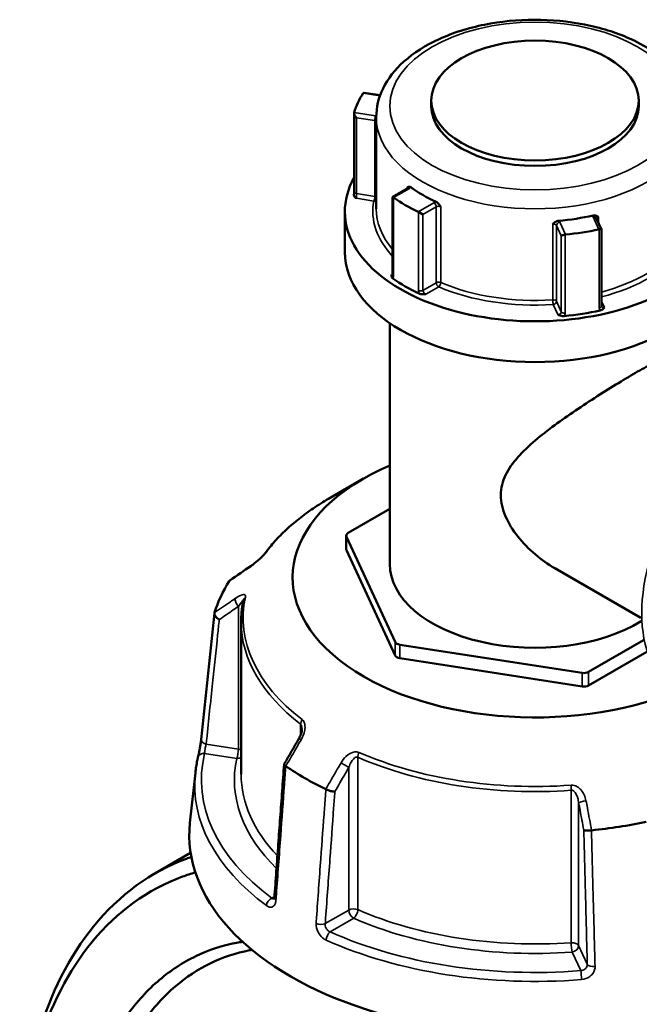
# Model space of a CAD drawing. Header units: millimetres. Extents: x 0 to 904, y 0 to 929.
# Tile 9 of 10: x 650 to 741, y 784 to 929. Entities that reach past the tile are written whole.
import ezdxf

# ---------------------------------------------------------------- set-up
doc = ezdxf.new("R2010")
doc.units = ezdxf.units.MM
doc.layers.add('Visible (ANSI)', color=7, linetype='Continuous', lineweight=50)
doc.layers.add('Visible Narrow (ANSI)', color=7, linetype='Continuous', lineweight=35)

msp = doc.modelspace()

# ---------------------------------------------------------------- linework, layer by layer
at = {"layer": 'Visible (ANSI)'}
for p, q in [((702.732, 917.835), (700.392, 918.197)), ((710.268, 917.043), (710.268, 916.226)), ((740.868, 917.043), (740.868, 916.226)), ((698.88, 903.601), (698.88, 915.182)), ((702.148, 914.593), (702.148, 901.08)), ((706.783, 904.088), (704.572, 902.811)), ((704.572, 902.811), (704.686, 902.746)), ((704.572, 902.811), (704.572, 891.337)), ((697.518, 900.672), (697.518, 894.671)), ((708.375, 900.616), (709.046, 900.228)), ((735.379, 898.026), (734.617, 899.668)), ((735.381, 886.725), (735.381, 898.017)), ((704.148, 884.214), (704.148, 848.698)), ((700.29, 861.292), (695.122, 858.308)), ((704.148, 856.814), (697.996, 853.262)), ((697.703, 850.853), (697.703, 852.854)), ((697.737, 852.704), (704.935, 837.194)), ((697.737, 850.704), (704.935, 835.193)), ((741.195, 840.729), (728.5, 848.059)), ((682.218, 840.153), (682.218, 817.671)), ((705.643, 836.785), (732.508, 832.629)), ((733.474, 832.779), (741.591, 837.465)), ((733.474, 830.778), (742.064, 835.737)), ((705.643, 834.785), (732.508, 830.629)), ((675.46, 817.902), (674.666, 810.511)), ((674.769, 806.082), (669.488, 803.033))]:
    msp.add_line(p, q, dxfattribs=at)
msp.add_ellipse((725.568, 917.043), major_axis=(-15.3, 0), ratio=0.5773503, dxfattribs=at)
for centre, major_axis, ratio, start_param, end_param in [((725.568, 912.674), (-27.05, 0), 0.5773503, 5.9266045, 6.1161673), ((700.705, 917.643), (-0.451, 0.526), 0.4107544, 5.8363285, 6.3716709), ((699.38, 914.787), (0.451, -0.526), 0.4107544, 3.423222, 4.8974464), ((725.568, 916.226), (15.3, 0), 0.5773503, 3.1415927, 6.2831853), ((725.568, 900.672), (28.05, 0), 0.5773503, 2.8287373, 6.5960407), ((725.568, 912.674), (-23.42, 0), 0.5773503, 0.6726053, 0.898191), ((725.568, 912.674), (-27.05, 0), 0.5773503, 0.6906168, 0.8801796), ((725.568, 912.674), (-23.42, 0), 0.5773503, 1.7198029, 1.9453886), ((725.568, 912.674), (-27.05, 0), 0.5773503, 1.7378143, 1.9273771), ((734.881, 897.911), (0.5, 0.11), 0.2019062, 6.2386453, 7.4510704), ((729.935, 897.146), (-0.5, -0.11), 0.2019062, 4.5026215, 5.9768459), ((725.568, 894.671), (28.05, 0), 0.5773503, 3.1415927, 6.2831853), ((725.568, 900.672), (-27.05, 0), 0.5773503, 0.6837553, 0.8870411), ((725.568, 900.672), (-27.05, 0), 0.5773503, 1.7309528, 1.9342386), ((725.568, 846.697), (-35.749, 0), 0.5773503, 5.3548596, 8.4802892), ((698.703, 852.854), (-1, 0), 0.5773503, 5.4977871, 6.5449847), ((698.703, 850.853), (-1, 0), 0.5773503, 0, 0.2617994), ((11630.258, -9777.37), (-14681.182, 6105.926), 0.7811665, 5.8147921, 5.8150737), ((725.568, 848.698), (-21.42, 0), 0.5773503, 0, 2.3900706), ((725.568, 836.695), (-47.999, 0), 0.5773503, 5.9345816, 6.1081903), ((705.901, 837.343), (-1, 0), 0.5773503, 0.2617994, 1.3089969), ((705.901, 835.343), (-1, 0), 0.5773503, 0.2617994, 1.3089969), ((732.767, 833.187), (-1, 0), 0.5773503, 1.3089969, 2.3561945), ((732.767, 831.186), (-1, 0), 0.5773503, 1.3089969, 2.3561945), ((8674.796, -3826.606), (-8000.893, -13857.955), 0.5773851, 4.7102263, 4.7104977), ((725.568, 836.695), (-47.999, 0), 0.5773503, 0.6985938, 0.8722025), ((725.568, 808.689), (51, 0), 0.5773503, 3.0796893, 6.3450887), ((725.568, 836.695), (-47.999, 0), 0.5773503, 1.7457914, 1.9194001)]:
    msp.add_ellipse(centre, major_axis=major_axis, ratio=ratio, start_param=start_param, end_param=end_param, dxfattribs=at)
for points, knots in [([(702.148, 914.593), (702.148, 916.046), (702.502, 917.493), (703.867, 920.282), (704.92, 921.609), (707.678, 924.08), (709.442, 925.194), (713.463, 927.033), (715.728, 927.749), (720.496, 928.709), (722.995, 928.955), (727.988, 928.964), (730.481, 928.729), (735.235, 927.795), (737.495, 927.096), (741.568, 925.27), (743.379, 924.141), (746.315, 921.531), (747.456, 920.05), (748.703, 917.204), (748.988, 915.9), (748.988, 914.593)], [2.3561945, 2.3561945, 2.3561945, 2.3561945, 2.6314992, 2.6314992, 2.9288085, 2.9288085, 3.256868, 3.256868, 3.5914272, 3.5914272, 3.9237743, 3.9237743, 4.2549685, 4.2549685, 4.5872665, 4.5872665, 4.9217958, 4.9217958, 5.2500488, 5.2500488, 5.4977871, 5.4977871, 5.4977871, 5.4977871]), ([(698.88, 903.601), (698.88, 903.574), (698.88, 903.546), (698.878, 903.487), (698.877, 903.456), (698.875, 903.392), (698.873, 903.359), (698.87, 903.292), (698.867, 903.258), (698.862, 903.189), (698.86, 903.154), (698.857, 903.118)], [0.631217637, 0.631217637, 0.631217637, 0.631217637, 0.642508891, 0.642508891, 0.653800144, 0.653800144, 0.665091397, 0.665091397, 0.676382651, 0.676382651, 0.687673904, 0.687673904, 0.687673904, 0.687673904]), ([(706.728, 904.234), (706.728, 904.235), (706.729, 904.235), (706.79, 904.272), (706.85, 904.308), (706.966, 904.339), (707.025, 904.344), (707.143, 904.314), (707.196, 904.289), (707.249, 904.25)], [-0.000316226, -0.000316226, -0.000316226, -0.000316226, 0, 0, 0.044019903, 0.044019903, 0.074982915, 0.074982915, 0.097602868, 0.097602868, 0.097602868, 0.097602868]), ([(706.783, 904.088), (706.8, 904.098), (706.814, 904.107), (706.833, 904.123), (706.839, 904.129), (706.843, 904.133), (706.843, 904.133), (706.843, 904.133)], [0, 0, 0, 0, 0.15707963, 0.15707963, 0.31415927, 0.31415927, 0.38048852, 0.38048852, 0.38048852, 0.38048852]), ([(699.233, 902.618), (699.232, 902.619), (699.231, 902.619), (699.151, 902.681), (699.071, 902.742), (698.951, 902.865), (698.898, 902.932), (698.858, 903.046), (698.854, 903.084), (698.857, 903.118)], [-0.000495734, -0.000495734, -0.000495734, -0.000495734, 0, 0, 0.039349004, 0.039349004, 0.072108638, 0.072108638, 0.089734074, 0.089734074, 0.089734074, 0.089734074]), ([(710.977, 902.098), (711.044, 902.067), (711.111, 902.023), (711.263, 901.898), (711.339, 901.814), (711.492, 901.628), (711.572, 901.512), (711.656, 901.39), (711.656, 901.389), (711.657, 901.388)], [0.232327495, 0.232327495, 0.232327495, 0.232327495, 0.253574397, 0.253574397, 0.282657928, 0.282657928, 0.324005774, 0.324005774, 0.324302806, 0.324302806, 0.324302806, 0.324302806]), ([(728.196, 898.83), (728.196, 898.83), (728.197, 898.831), (728.3, 898.924), (728.4, 899.013), (728.59, 899.145), (728.686, 899.202), (728.876, 899.274), (728.96, 899.295), (729.045, 899.303)], [-0.000316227, -0.000316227, -0.000316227, -0.000316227, 0, 0, 0.044019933, 0.044019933, 0.074982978, 0.074982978, 0.097602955, 0.097602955, 0.097602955, 0.097602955]), ([(734.138, 900.09), (734.218, 900.109), (734.296, 900.113), (734.475, 900.098), (734.564, 900.069), (734.74, 899.994), (734.833, 899.934), (734.928, 899.872), (734.929, 899.872), (734.929, 899.872)], [0.232327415, 0.232327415, 0.232327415, 0.232327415, 0.25357431, 0.25357431, 0.28265783, 0.28265783, 0.324005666, 0.324005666, 0.324302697, 0.324302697, 0.324302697, 0.324302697]), ([(704.599, 890.806), (704.548, 890.842), (704.503, 890.888), (704.428, 891.015), (704.416, 891.089), (704.415, 891.23), (704.43, 891.306), (704.447, 891.382), (704.447, 891.383), (704.447, 891.384)], [0, 0, 0, 0, 0.024182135, 0.024182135, 0.055384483, 0.055384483, 0.09286298, 0.09286298, 0.093335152, 0.093335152, 0.093335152, 0.093335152]), ([(704.562, 891.251), (704.562, 891.251), (704.562, 891.252), (704.564, 891.258), (704.567, 891.267), (704.571, 891.296), (704.572, 891.314), (704.572, 891.337)], [0.197077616, 0.197077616, 0.197077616, 0.197077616, 0.203556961, 0.203556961, 0.219279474, 0.219279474, 0.235001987, 0.235001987, 0.235001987, 0.235001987]), ([(709.482, 888.477), (709.48, 888.477), (709.478, 888.477), (709.346, 888.467), (709.214, 888.459), (708.97, 888.46), (708.843, 888.466), (708.622, 888.51), (708.543, 888.536), (708.481, 888.565)], [-0.000495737, -0.000495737, -0.000495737, -0.000495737, 0, 0, 0.039348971, 0.039348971, 0.072108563, 0.072108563, 0.097497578, 0.097497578, 0.097497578, 0.097497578]), ([(735.817, 886.531), (735.816, 886.53), (735.815, 886.529), (735.764, 886.459), (735.711, 886.388), (735.588, 886.267), (735.514, 886.206), (735.338, 886.117), (735.26, 886.091), (735.184, 886.075)], [-0.000495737, -0.000495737, -0.000495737, -0.000495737, 0, 0, 0.03934897, 0.03934897, 0.07210856, 0.07210856, 0.097497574, 0.097497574, 0.097497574, 0.097497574]), ([(735.381, 886.725), (735.381, 886.72), (735.381, 886.714), (735.382, 886.705), (735.382, 886.7), (735.384, 886.692), (735.385, 886.688), (735.386, 886.682), (735.387, 886.678), (735.389, 886.673), (735.39, 886.67), (735.392, 886.667)], [1.262435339, 1.262435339, 1.262435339, 1.262435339, 1.269453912, 1.269453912, 1.276472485, 1.276472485, 1.283491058, 1.283491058, 1.290509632, 1.290509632, 1.297528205, 1.297528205, 1.297528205, 1.297528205]), ([(729.882, 885.254), (729.803, 885.247), (729.712, 885.247), (729.483, 885.273), (729.367, 885.304), (729.155, 885.374), (729.048, 885.42), (728.942, 885.466), (728.941, 885.467), (728.939, 885.467)], [0, 0, 0, 0, 0.024182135, 0.024182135, 0.055384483, 0.055384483, 0.092862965, 0.092862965, 0.093335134, 0.093335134, 0.093335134, 0.093335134]), ([(728.5, 848.059), (727.505, 848.633), (726.517, 849.327), (724.663, 850.905), (723.796, 851.789), (722.299, 853.679), (721.669, 854.685), (720.78, 856.746), (720.524, 857.8), (720.524, 859.897), (720.78, 860.876), (721.669, 862.725), (722.299, 863.597), (723.796, 865.282), (724.663, 866.096), (726.517, 867.676), (727.505, 868.442), (729.447, 869.873), (730.469, 870.59), (732.579, 872.019), (733.666, 872.731), (735.815, 874.102), (736.879, 874.763), (738.896, 875.99), (739.85, 876.555), (741.579, 877.553), (742.382, 878.002), (743.801, 878.76), (744.416, 879.068), (745.434, 879.525), (745.838, 879.675), (746.449, 879.816), (746.656, 879.809), (746.787, 879.733)], [4.474068, 4.474068, 4.474068, 4.474068, 4.859256, 4.859256, 5.2444439, 5.2444439, 5.6296319, 5.6296319, 6.0148198, 6.0148198, 6.4000078, 6.4000078, 6.7851957, 6.7851957, 7.1703837, 7.1703837, 7.5555717, 7.5555717, 7.9222362, 7.9222362, 8.2889007, 8.2889007, 8.6555652, 8.6555652, 9.0222297, 9.0222297, 9.3888943, 9.3888943, 9.7555588, 9.7555588, 10.1222233, 10.1222233, 10.4888878, 10.4888878, 10.4888878, 10.4888878]), ([(695.122, 858.308), (694.333, 857.853), (693.573, 857.379), (692.117, 856.397), (691.42, 855.889), (690.094, 854.842), (689.465, 854.302), (688.277, 853.194), (687.719, 852.625), (686.678, 851.462), (686.195, 850.867), (685.751, 850.26)], [3.14159265, 3.14159265, 3.14159265, 3.14159265, 3.21871647, 3.21871647, 3.29584029, 3.29584029, 3.37296411, 3.37296411, 3.45008793, 3.45008793, 3.52721175, 3.52721175, 3.52721175, 3.52721175]), ([(685.751, 850.26), (685.733, 850.235), (685.708, 850.203), (685.639, 850.12), (685.593, 850.067), (685.473, 849.936), (685.396, 849.856), (685.207, 849.668), (685.091, 849.558), (684.815, 849.307), (684.652, 849.167), (684.331, 848.902), (684.172, 848.777), (683.885, 848.561), (683.755, 848.468), (683.632, 848.383)], [0, 0, 0, 0, 0.02448736, 0.02448736, 0.05566303, 0.05566303, 0.09536839, 0.09536839, 0.14762195, 0.14762195, 0.21670515, 0.21670515, 0.28578835, 0.28578835, 0.345416, 0.345416, 0.345416, 0.345416]), ([(682.565, 843.383), (682.519, 843.17), (682.477, 842.955), (682.404, 842.526), (682.371, 842.311), (682.316, 841.88), (682.293, 841.665), (682.255, 841.233), (682.242, 841.017), (682.223, 840.585), (682.218, 840.369), (682.218, 840.153)], [3.80317111, 3.80317111, 3.80317111, 3.80317111, 3.82793505, 3.82793505, 3.85269899, 3.85269899, 3.87746293, 3.87746293, 3.90222688, 3.90222688, 3.92699082, 3.92699082, 3.92699082, 3.92699082]), ([(676.316, 822.791), (676.447, 824.034), (676.578, 825.277), (676.84, 827.762), (676.972, 829.005), (677.234, 831.491), (677.365, 832.734), (677.628, 835.22), (677.759, 836.463), (678.021, 838.948), (678.153, 840.191), (678.284, 841.434)], [1.2046153, 1.2046153, 1.2046153, 1.2046153, 1.6705304, 1.6705304, 2.1364455, 2.1364455, 2.6023606, 2.6023606, 3.0682757, 3.0682757, 3.5341908, 3.5341908, 3.5341908, 3.5341908]), ([(678.989, 840.485), (678.988, 840.486), (678.987, 840.487), (678.871, 840.551), (678.763, 840.627), (678.573, 840.794), (678.491, 840.885), (678.364, 841.072), (678.32, 841.167), (678.276, 841.348), (678.276, 841.431), (678.298, 841.505)], [-0.15371258, -0.15371258, -0.15371258, -0.15371258, -0.15323742, -0.15323742, -0.11409173, -0.11409173, -0.07545617, -0.07545617, -0.03695795, -0.03695795, 0, 0, 0, 0]), ([(691.193, 824.365), (691.193, 824.292), (691.187, 824.208), (691.161, 824.03), (691.142, 823.935), (691.091, 823.741), (691.059, 823.642), (690.986, 823.443), (690.943, 823.343), (690.849, 823.144), (690.797, 823.046), (690.742, 822.949)], [0.13801183, 0.13801183, 0.13801183, 0.13801183, 0.17949263, 0.17949263, 0.22097343, 0.22097343, 0.26245423, 0.26245423, 0.30393503, 0.30393503, 0.34541583, 0.34541583, 0.34541583, 0.34541583]), ([(675.852, 820.166), (675.875, 820.263), (675.902, 820.384), (675.964, 820.671), (676, 820.841), (676.071, 821.205), (676.107, 821.399), (676.175, 821.787), (676.207, 821.982), (676.262, 822.349), (676.285, 822.523), (676.308, 822.717), (676.312, 822.755), (676.316, 822.791)], [0, 0, 0, 0, 0.05596137, 0.05596137, 0.11691794, 0.11691794, 0.17857848, 0.17857848, 0.2397459, 0.2397459, 0.2998994, 0.2998994, 0.31481354, 0.31481354, 0.31481354, 0.31481354]), ([(675.46, 817.902), (675.476, 818.054), (675.494, 818.205), (675.535, 818.508), (675.557, 818.659), (675.605, 818.961), (675.631, 819.112), (675.688, 819.414), (675.718, 819.564), (675.782, 819.865), (675.816, 820.016), (675.852, 820.166)], [2.418097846, 2.418097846, 2.418097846, 2.418097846, 2.433220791, 2.433220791, 2.448343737, 2.448343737, 2.463466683, 2.463466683, 2.478589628, 2.478589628, 2.493712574, 2.493712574, 2.493712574, 2.493712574]), ([(688.555, 819.156), (688.46, 817.843), (688.364, 816.531), (688.173, 813.906), (688.077, 812.594), (687.886, 809.969), (687.79, 808.656), (687.599, 806.032), (687.504, 804.719), (687.312, 802.094), (687.217, 800.782), (687.121, 799.469)], [0.5787429, 0.5787429, 0.5787429, 0.5787429, 1.0424553, 1.0424553, 1.5061677, 1.5061677, 1.96988, 1.96988, 2.4335924, 2.4335924, 2.8973048, 2.8973048, 2.8973048, 2.8973048]), ([(688.797, 818.883), (688.717, 818.934), (688.656, 818.983), (688.572, 819.077), (688.552, 819.12), (688.556, 819.169), (688.56, 819.181), (688.566, 819.192)], [-0.153594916, -0.153594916, -0.153594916, -0.153594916, -0.116550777, -0.116550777, -0.077962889, -0.077962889, -0.064730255, -0.064730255, -0.064730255, -0.064730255]), ([(696.043, 815.117), (696.042, 815.117), (696.041, 815.117), (695.955, 815.114), (695.856, 815.121), (695.636, 815.151), (695.518, 815.175), (695.274, 815.239), (695.151, 815.279), (694.919, 815.367), (694.812, 815.415), (694.718, 815.465)], [-0.15371258, -0.15371258, -0.15371258, -0.15371258, -0.15323729, -0.15323729, -0.11409168, -0.11409168, -0.07545593, -0.07545593, -0.03695789, -0.03695789, 0, 0, 0, 0]), ([(733.9, 809.403), (733.779, 809.387), (733.656, 809.374), (733.413, 809.36), (733.296, 809.357), (733.088, 809.363), (732.998, 809.371), (732.855, 809.397), (732.802, 809.414), (732.77, 809.435), (732.77, 809.435), (732.769, 809.436)], [-0.15359504, -0.15359504, -0.15359504, -0.15359504, -0.11655084, -0.11655084, -0.07796278, -0.07796278, -0.03923704, -0.03923704, 0, 0, 0.00047627, 0.00047627, 0.00047627, 0.00047627]), ([(674.874, 805.472), (674.629, 805.389), (674.386, 805.304), (668.9, 803.286), (664.235, 799.887), (656.858, 790.841), (654.059, 785.325), (650.577, 773.462), (649.681, 767.294), (649.559, 760.796), (649.55, 760.273), (649.545, 759.749), (649.545, 759.223)], [0.6546326, 0.6546326, 0.6546326, 0.6546326, 0.6713834, 0.6713834, 1.034028, 1.034028, 1.377619, 1.377619, 1.6804056, 1.6804056, 1.6804056, 1.704742, 1.704742, 1.704742, 1.704742]), ([(687.615, 681.148), (683.93, 683.698), (680.342, 686.762), (672.842, 694.489), (669.021, 699.352), (662.522, 709.532), (659.776, 714.777), (656.137, 723.429), (654.945, 726.703), (652.904, 733.314), (652.053, 736.652), (650.713, 743.316), (650.222, 746.641), (649.614, 753.203), (649.495, 756.44), (649.564, 759.596), (649.701, 765.907), (650.591, 771.89), (654.013, 783.383), (656.75, 788.717), (663.939, 797.451), (668.475, 800.724), (674.189, 802.801), (674.823, 803.007), (675.465, 803.192)], [-3.0557292, -3.0557292, -3.0557292, -3.0557292, -2.8238073, -2.8238073, -2.5433475, -2.5433475, -2.2859788, -2.2859788, -2.1345855, -2.1345855, -1.9831922, -1.9831922, -1.8317989, -1.8317989, -1.6804056, -1.6804056, -1.6804056, -1.377619, -1.377619, -1.034028, -1.034028, -0.6713834, -0.6713834, -0.6267685, -0.6267685, -0.6267685, -0.6267685]), ([(687.121, 799.469), (687.118, 799.422), (687.112, 799.38), (687.098, 799.314), (687.09, 799.289), (687.077, 799.256), (687.073, 799.249), (687.073, 799.249)], [0, 0, 0, 0, 0.031458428, 0.031458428, 0.062916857, 0.062916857, 0.093079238, 0.093079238, 0.093079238, 0.093079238]), ([(682.451, 792.964), (682.142, 792.917), (681.835, 792.865), (679.439, 792.409), (677.429, 791.75), (673.63, 789.929), (671.84, 788.766), (668.415, 785.87), (666.799, 784.103), (663.932, 780.087), (662.681, 777.839), (659.883, 771.295), (658.7, 766.634), (658.138, 761.614), (657.575, 756.594), (657.634, 751.217), (659.12, 739.14), (660.821, 732.394), (665.862, 719.25), (669.248, 712.874), (677.329, 701.425), (682.055, 696.399), (688.968, 691.044), (690.91, 689.734), (692.871, 688.602)], [-2.6004367, -2.6004367, -2.6004367, -2.6004367, -2.5757088, -2.5757088, -2.4062161, -2.4062161, -2.2367234, -2.2367234, -2.0551872, -2.0551872, -1.8736509, -1.8736509, -1.5707963, -1.5707963, -1.5707963, -1.2679417, -1.2679417, -0.9048692, -0.9048692, -0.5307408, -0.5307408, -0.1459544, -0.1459544, 0, 0, 0, 0]), ([(694.479, 691.148), (692.597, 692.235), (690.733, 693.491), (684.097, 698.625), (679.558, 703.442), (671.782, 714.423), (668.516, 720.543), (663.636, 733.181), (661.978, 739.678), (660.506, 751.328), (660.43, 756.524), (660.953, 761.382), (661.477, 766.24), (662.599, 770.759), (665.276, 777.113), (666.477, 779.299), (669.232, 783.206), (670.788, 784.928), (674.09, 787.752), (675.817, 788.888), (679.487, 790.671), (681.43, 791.318), (683.574, 791.734), (683.696, 791.757), (683.818, 791.779)], [0, 0, 0, 0, 0.1459544, 0.1459544, 0.5307408, 0.5307408, 0.9048692, 0.9048692, 1.2679417, 1.2679417, 1.5707963, 1.5707963, 1.5707963, 1.8736509, 1.8736509, 2.0551872, 2.0551872, 2.2367234, 2.2367234, 2.4062161, 2.4062161, 2.5757088, 2.5757088, 2.5858942, 2.5858942, 2.5858942, 2.5858942])]:
    msp.add_open_spline(points, degree=3, knots=knots, dxfattribs=at)
for points in [[(700.237, 918.15), (700.231, 918.143), (700.226, 918.134), (700.22, 918.126)], [(698.895, 915.271), (698.892, 915.261), (698.889, 915.252), (698.887, 915.241)], [(704.686, 902.746), (704.696, 902.74), (704.707, 902.733), (704.717, 902.726)], [(708.337, 900.636), (708.349, 900.63), (708.362, 900.623), (708.375, 900.616)], [(735.011, 898.039), (735.026, 898.043), (735.041, 898.045), (735.056, 898.047)], [(730.017, 897.268), (730.034, 897.271), (730.05, 897.273), (730.065, 897.274)], [(680.465, 846.175), (680.462, 846.17), (680.459, 846.166), (680.456, 846.161)], [(680.465, 846.175), (680.491, 846.215), (680.526, 846.249), (680.567, 846.277)], [(678.302, 841.52), (678.301, 841.515), (678.299, 841.51), (678.298, 841.505)], [(688.797, 818.883), (688.802, 818.88), (688.808, 818.876), (688.813, 818.872)], [(694.698, 815.475), (694.705, 815.471), (694.711, 815.468), (694.718, 815.465)], [(733.9, 809.403), (733.908, 809.404), (733.917, 809.405), (733.925, 809.406)]]:
    msp.add_open_spline(points, degree=3, dxfattribs=at)
at = {"layer": 'Visible Narrow (ANSI)'}
for p, q in [((700.22, 918.126), (702.699, 917.742)), ((702.058, 914.781), (698.895, 915.271)), ((699.251, 903.322), (699.251, 914.508)), ((699.251, 914.508), (701.929, 914.094)), ((701.929, 914.094), (701.929, 902.908)), ((701.929, 902.908), (699.251, 903.322)), ((704.717, 902.726), (707.033, 904.063)), ((706.728, 904.234), (706.728, 904.056)), ((699.233, 902.618), (701.799, 902.221)), ((704.686, 891.153), (704.686, 902.746)), ((710.653, 901.973), (708.337, 900.636)), ((708.375, 900.616), (708.375, 889.024)), ((709.046, 900.228), (711.007, 901.36)), ((711.007, 901.36), (711.007, 890.174)), ((711.657, 890.202), (711.657, 901.388)), ((709.046, 889.042), (709.046, 900.228)), ((730.065, 897.274), (729.218, 899.101)), ((734.163, 899.866), (735.011, 898.039)), ((734.929, 898.995), (734.929, 899.872)), ((728.196, 898.83), (728.196, 887.644)), ((728.735, 898.618), (729.452, 897.071)), ((728.735, 887.432), (728.735, 898.618)), ((735.056, 898.047), (735.056, 886.455)), ((729.452, 897.071), (729.452, 885.885)), ((730.017, 885.675), (730.017, 897.268)), ((704.572, 891.456), (704.447, 891.384)), ((711.007, 890.174), (709.046, 889.042)), ((709.482, 888.477), (711.36, 889.562)), ((729.452, 885.885), (728.735, 887.432)), ((735.817, 886.531), (735.381, 887.47)), ((728.252, 886.949), (728.939, 885.467)), ((697.737, 850.704), (697.737, 852.704)), ((681.817, 842.428), (681.817, 821.391)), ((704.935, 837.194), (704.935, 835.193)), ((705.643, 834.785), (705.643, 836.785)), ((732.508, 832.629), (732.508, 830.629)), ((733.474, 830.778), (733.474, 832.779)), ((690.991, 825.058), (690.991, 823.46)), ((681.817, 821.391), (677.051, 822.128)), ((676.824, 820.749), (681.558, 820.017)), ((699.423, 797.707), (699.423, 820.189)), ((698.112, 818.692), (698.112, 797.655)), ((730.922, 815.316), (730.922, 792.834)), ((732.012, 792.411), (732.012, 813.448)), ((687.134, 799.645), (686.728, 799.41)), ((698.112, 797.655), (694.624, 795.641)), ((695.354, 794.43), (698.82, 796.43)), ((731.046, 791.445), (732.314, 788.712)), ((733.289, 789.659), (732.012, 792.411))]:
    msp.add_line(p, q, dxfattribs=at)
msp.add_ellipse((725.568, 916.226), major_axis=(21.42, 0), ratio=0.5773503, dxfattribs=at)
for centre, major_axis, ratio, start_param, end_param in [((702.058, 914.373), (0.076, 0.494), 0.2113249, 0.6319143, 2.2027106), ((701.799, 913.815), (0.5, 0), 0.5773503, 0.7981423, 1.3089969), ((701.799, 914.223), (-1, 0), 0.5773503, 4.3541545, 4.4505896), ((725.568, 914.593), (-23.42, 0), 0.5773503, 0, 3.1415927), ((699.38, 903.601), (-0.5, 0), 0.5773503, 0, 1.3089969), ((706.325, 904.063), (0.5, 0), 0.5773503, 0.1679057, 0.6360137), ((707.033, 903.655), (-0.25, 0.433), 0.5773503, 5.4977871, 6.2831853), ((706.325, 904.471), (1, 0), 0.5773503, 5.4977871, 5.8902007), ((725.568, 900.672), (-23.92, 0), 0.5773503, 6.1707703, 6.7827815), ((701.799, 902.629), (-0.076, -0.494), 0.2113249, 0.6319143, 2.2027106), ((701.799, 902.629), (0.491, -0.096), 0.8113429, 4.869722, 5.648587), ((701.799, 902.629), (-0.5, 0), 0.5773503, 3.939735, 4.4505896), ((711.36, 901.564), (-1, 0), 0.5773503, 5.1053736, 5.4977871), ((710.653, 901.564), (-0.25, 0.433), 0.5773503, 3.9269908, 5.4977871), ((725.568, 901.08), (-23.42, 0), 0.5773503, 0, 0.458955), ((711.36, 901.156), (0.5, 0), 0.5773503, 0.9347826, 2.3561945), ((729.218, 898.692), (-0.454, -0.21), 0.7886751, 4.3615096, 5.9323059), ((728.252, 898.951), (1, 0), 0.5773503, 0.2617994, 0.6542129), ((735.129, 900.015), (-1, 0), 0.5773503, 6.1525712, 6.5449847), ((734.163, 899.457), (0.454, 0.21), 0.7886751, 0, 1.2199169), ((735.129, 899.607), (-0.5, 0), 0.5773503, 5.1235728, 6.1827791), ((728.252, 898.543), (0.5, 0), 0.5773503, 0.2617994, 1.6832113), ((725.568, 901.08), (-23.42, 0), 0.5773503, 2.0031126, 2.7304089), ((725.568, 900.672), (23.92, 0), 0.5773503, 5.1350813, 5.8720015), ((705.072, 891.337), (-0.5, 0), 0.5773503, 0, 0.6888263), ((711.36, 889.97), (-0.5, 0), 0.5773503, 4.0763752, 5.4977871), ((711.36, 889.97), (0.196, 0.46), 0.4849935, 3.862668, 5.4334643), ((725.568, 901.08), (-23.42, 0), 0.5773503, 0.9347826, 1.6832113), ((708.692, 889.246), (0.5, 0), 0.5773503, 4.0235627, 5.4977871), ((711.36, 889.97), (0.25, -0.433), 0.5773503, 3.9269908, 5.4977871), ((725.568, 900.672), (23.92, 0), 0.5773503, 4.0763752, 4.824804), ((728.252, 887.357), (0.5, 0), 0.5773503, 0.2617994, 1.6832113), ((728.252, 887.357), (0.033, -0.499), 0.0915932, 4.0939212, 5.6647176), ((728.252, 887.357), (0.454, 0.21), 0.7886751, 4.3615096, 5.9323059), ((729.935, 885.96), (-0.5, 0), 0.5773503, 0.2617994, 1.7360238), ((734.881, 886.725), (0.5, 0), 0.5773503, 5.0707603, 6.2831853), ((758.958, 851.59), (-12.468, -21.596), 0.5773503, 3.1415927, 6.2831853), ((725.568, 840.73), (43.057, 0), 0.5773503, 2.3561945, 2.7418136), ((686.558, 849.67), (-0.807, 0.591), 0.7521134, 6.0009627, 6.2831853), ((684.198, 847.559), (-0.566, 0.824), 0.557115, 0, 0.2527202), ((725.568, 840.73), (-43.057, 0), 0.5773503, 6.1593656, 6.9306038), ((683.543, 843.173), (-0.978, 0.211), 0.8102456, 5.6707033, 6.2831853), ((682.076, 842.986), (-0.566, 0.824), 0.557115, 0.3842372, 1.889275), ((725.568, 840.153), (-43.35, 0), 0.5773503, 0, 0.6474185), ((691.788, 825.406), (0.607, 0.795), 0.6512731, 1.6499882, 2.4353864), ((677.31, 822.686), (-0.994, 0.105), 0.5936203, 0, 1.3706163), ((691.607, 822.448), (-0.865, 0.501), 0.0017704, 5.3936283, 6.2831853), ((725.568, 816.854), (-49.209, 0), 0.5773503, 6.1456672, 6.9443022), ((676.824, 819.933), (-0.972, 0.233), 0.8087883, 4.9038811, 6.2831853), ((681.558, 820.833), (-0.153, -0.988), 0.2113249, 0.6319143, 2.2027106), ((681.558, 820.833), (-1, 0), 0.5773503, 3.990955, 4.4505896), ((700.026, 820.65), (-0.4, -0.916), 0.492453, 4.6522942, 5.4376924), ((725.568, 840.73), (-43.057, 0), 0.5773503, 0.9233778, 1.694616), ((725.568, 816.854), (-44.35, 0), 0.5773503, 6.1593656, 6.8190563), ((681.558, 820.833), (0.978, -0.211), 0.8102456, 4.8853051, 5.6135457), ((697.405, 819.101), (-0.865, 0.501), 0.0017704, 3.7570734, 5.2621112), ((725.568, 840.153), (43.35, 0), 0.5773503, 4.0649705, 4.8362087), ((725.568, 816.109), (-50.205, 0), 0.5773503, 6.221282, 6.9443022), ((725.568, 817.671), (-43.35, 0), 0.5773503, 0, 0.5021301), ((730.799, 815.889), (-0.072, 0.997), 0.1008402, 4.0932818, 4.8786799), ((732.978, 813.598), (-0.983, -0.186), 0.1515234, 4.562691, 6.0677288), ((686.728, 798.594), (0.596, 0.803), 0.6444664, 0.8557592, 2.339289), ((688.119, 799.397), (-0.997, 0.073), 0.524643, 0, 0.7421181), ((698.82, 797.247), (-1, 0), 0.5773503, 4.0649705, 5.4977871), ((698.82, 797.247), (0.5, -0.866), 0.5773503, 3.9269908, 5.4977871), ((698.82, 797.247), (0.4, 0.916), 0.492453, 3.866896, 5.4376924), ((725.568, 817.671), (-43.35, 0), 0.5773503, 0.9233778, 1.694616), ((725.568, 816.854), (44.35, 0), 0.5773503, 4.0649705, 4.8362087), ((693.917, 796.049), (0.997, -0.073), 0.524643, 4.0504992, 5.5379013), ((695.354, 793.613), (-0.41, -0.912), 0.5013279, 3.8721145, 5.3556444), ((725.568, 816.854), (-49.209, 0), 0.5773503, 0.9096795, 1.7083144), ((725.568, 816.109), (50.205, 0), 0.5773503, 4.0512721, 4.8499071), ((731.046, 792.261), (1, 0), 0.5773503, 0.2617994, 1.694616), ((731.046, 792.261), (0.072, -0.997), 0.1008402, 4.0932818, 5.6640781), ((731.046, 792.261), (0.907, 0.421), 0.7886751, 4.3615096, 5.9323059), ((732.314, 787.895), (-0.08, 0.997), 0.1119295, 4.1796972, 5.663227), ((734.255, 789.809), (-1, -0.026), 0.5061606, 0.2475523, 1.7349544)]:
    msp.add_ellipse(centre, major_axis=major_axis, ratio=ratio, start_param=start_param, end_param=end_param, dxfattribs=at)
for points, knots in [([(699.233, 902.618), (699.233, 902.632), (699.233, 902.648), (699.234, 902.726), (699.237, 902.804), (699.242, 902.953), (699.244, 903.022), (699.248, 903.14), (699.249, 903.191), (699.25, 903.268), (699.251, 903.296), (699.251, 903.322)], [-0.78884786, -0.78884786, -0.78884786, -0.78884786, -0.77437366, -0.77437366, -0.72195033, -0.72195033, -0.68162469, -0.68162469, -0.65060496, -0.65060496, -0.63121764, -0.63121764, -0.63121764, -0.63121764]), ([(704.571, 891.312), (704.548, 891.315), (704.524, 891.324), (704.482, 891.352), (704.464, 891.367), (704.447, 891.384)], [-0.126748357, -0.126748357, -0.126748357, -0.126748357, -0.097839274, -0.097839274, -0.077371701, -0.077371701, -0.077371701, -0.077371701]), ([(704.599, 890.806), (704.624, 890.843), (704.644, 890.887), (704.677, 891), (704.686, 891.073), (704.686, 891.153)], [0.182621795, 0.182621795, 0.182621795, 0.182621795, 0.205693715, 0.205693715, 0.235001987, 0.235001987, 0.235001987, 0.235001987]), ([(708.375, 889.024), (708.375, 888.971), (708.38, 888.916), (708.405, 888.769), (708.433, 888.675), (708.475, 888.577), (708.478, 888.571), (708.481, 888.565)], [0.631217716, 0.631217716, 0.631217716, 0.631217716, 0.650599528, 0.650599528, 0.681610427, 0.681610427, 0.683597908, 0.683597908, 0.683597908, 0.683597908]), ([(709.482, 888.477), (709.46, 888.484), (709.439, 888.493), (709.341, 888.539), (709.269, 888.594), (709.164, 888.71), (709.126, 888.766), (709.077, 888.87), (709.062, 888.916), (709.049, 888.989), (709.046, 889.016), (709.046, 889.042)], [-0.788848, -0.788848, -0.788848, -0.788848, -0.77433301, -0.77433301, -0.7219246, -0.7219246, -0.68161043, -0.68161043, -0.65059953, -0.65059953, -0.63121772, -0.63121772, -0.63121772, -0.63121772]), ([(729.452, 885.885), (729.452, 885.846), (729.445, 885.805), (729.408, 885.705), (729.367, 885.647), (729.24, 885.537), (729.145, 885.493), (729.009, 885.47), (728.974, 885.467), (728.939, 885.467)], [-0.31313757, -0.31313757, -0.31313757, -0.31313757, -0.2838293, -0.2838293, -0.23693606, -0.23693606, -0.17597486, -0.17597486, -0.15550734, -0.15550734, -0.15550734, -0.15550734]), ([(735.056, 886.455), (735.056, 886.402), (735.062, 886.351), (735.093, 886.223), (735.127, 886.15), (735.178, 886.083), (735.181, 886.079), (735.184, 886.075)], [1.262435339, 1.262435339, 1.262435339, 1.262435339, 1.281821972, 1.281821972, 1.312840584, 1.312840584, 1.314815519, 1.314815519, 1.314815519, 1.314815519]), ([(735.817, 886.531), (735.795, 886.524), (735.774, 886.518), (735.675, 886.499), (735.601, 886.504), (735.491, 886.549), (735.45, 886.58), (735.409, 886.634), (735.4, 886.65), (735.392, 886.667)], [-1.42006557, -1.42006557, -1.42006557, -1.42006557, -1.40558624, -1.40558624, -1.35316478, -1.35316478, -1.31284058, -1.31284058, -1.2975282, -1.2975282, -1.2975282, -1.2975282]), ([(729.882, 885.254), (729.921, 885.312), (729.952, 885.373), (730.003, 885.514), (730.017, 885.596), (730.017, 885.675)], [0.26075738, 0.26075738, 0.26075738, 0.26075738, 0.283829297, 0.283829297, 0.313137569, 0.313137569, 0.313137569, 0.313137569]), ([(683.535, 848.278), (683.75, 848.426), (683.976, 848.593), (684.398, 848.926), (684.592, 849.087), (684.914, 849.369), (685.043, 849.486), (685.302, 849.732), (685.433, 849.862), (685.639, 850.081), (685.72, 850.172), (685.833, 850.309), (685.872, 850.359), (685.906, 850.406)], [-0.345416, -0.345416, -0.345416, -0.345416, -0.25131567, -0.25131567, -0.17440412, -0.17440412, -0.12292214, -0.12292214, -0.06721438, -0.06721438, -0.02585168, -0.02585168, 0, 0, 0, 0]), ([(680.456, 846.161), (681.23, 846.694), (682.004, 847.226), (682.779, 847.758), (683.031, 847.932), (683.283, 848.105), (683.535, 848.278)], [-1.97914638, -1.97914638, -1.97914638, -1.97914638, -1.63999425, -1.63999425, -1.63999425, -1.52956, -1.52956, -1.52956, -1.52956]), ([(682.841, 843.801), (682.867, 843.922), (682.86, 844.017), (682.729, 844.247), (682.452, 844.204), (681.902, 843.965), (681.646, 843.816), (681.379, 843.632)], [-0.34541683, -0.34541683, -0.34541683, -0.34541683, -0.28278882, -0.28278882, -0.11734182, -0.11734182, 0, 0, 0, 0]), ([(681.379, 843.632), (681.127, 843.459), (680.875, 843.286), (680.623, 843.113), (679.849, 842.582), (679.076, 842.051), (678.302, 841.52)], [-2.74525, -2.74525, -2.74525, -2.74525, -2.63478434, -2.63478434, -2.63478434, -2.29566362, -2.29566362, -2.29566362, -2.29566362]), ([(678.989, 840.485), (679.68, 840.96), (680.37, 841.434), (681.061, 841.909), (681.313, 842.082), (681.565, 842.255), (681.817, 842.428)], [2.33212986, 2.33212986, 2.33212986, 2.33212986, 2.63478434, 2.63478434, 2.63478434, 2.74525, 2.74525, 2.74525, 2.74525]), ([(681.817, 842.428), (681.951, 842.633), (682.079, 842.82), (682.354, 843.193), (682.493, 843.354), (682.546, 843.339), (682.551, 843.335), (682.553, 843.329)], [0, 0, 0, 0, 0.11734182, 0.11734182, 0.28278882, 0.28278882, 0.30141453, 0.30141453, 0.30141453, 0.30141453]), ([(677.051, 822.128), (677.078, 822.385), (677.105, 822.642), (677.422, 825.64), (677.711, 828.381), (678.001, 831.123), (678.251, 833.488), (678.5, 835.854), (678.83, 838.974), (678.91, 839.73), (678.989, 840.485)], [1.2046153, 1.2046153, 1.2046153, 1.2046153, 1.3008619, 1.3008619, 2.3285299, 2.3285299, 2.3285299, 3.215225, 3.215225, 3.4984336, 3.4984336, 3.4984336, 3.4984336]), ([(690.991, 825.058), (691.017, 825.038), (691.04, 825.012), (691.095, 824.932), (691.122, 824.87), (691.17, 824.701), (691.186, 824.587), (691.192, 824.432), (691.193, 824.399), (691.193, 824.365)], [0, 0, 0, 0, 0.02585168, 0.02585168, 0.06721438, 0.06721438, 0.12305037, 0.12305037, 0.13801183, 0.13801183, 0.13801183, 0.13801183]), ([(691.063, 822.765), (691.221, 823.038), (691.353, 823.326), (691.533, 823.861), (691.592, 824.105), (691.641, 824.509), (691.647, 824.67), (691.624, 824.994), (691.592, 825.158), (691.493, 825.413), (691.438, 825.512), (691.325, 825.65), (691.277, 825.697), (691.224, 825.737)], [-0.34541583, -0.34541583, -0.34541583, -0.34541583, -0.25081718, -0.25081718, -0.17415567, -0.17415567, -0.12305037, -0.12305037, -0.06721438, -0.06721438, -0.02585168, -0.02585168, 0, 0, 0, 0]), ([(676.824, 820.749), (676.826, 820.808), (676.831, 820.88), (676.855, 821.088), (676.878, 821.239), (676.942, 821.6), (676.985, 821.813), (677.033, 822.042), (677.042, 822.086), (677.051, 822.128)], [0, 0, 0, 0, 0.06043739, 0.06043739, 0.15713721, 0.15713721, 0.28284699, 0.28284699, 0.31481354, 0.31481354, 0.31481354, 0.31481354]), ([(688.813, 818.872), (689.379, 819.851), (689.945, 820.83), (690.51, 821.809), (690.694, 822.128), (690.879, 822.446), (691.063, 822.765)], [-1.97914638, -1.97914638, -1.97914638, -1.97914638, -1.63999115, -1.63999115, -1.63999115, -1.52956, -1.52956, -1.52956, -1.52956]), ([(699.599, 820.902), (699.412, 820.983), (699.201, 821.01), (698.508, 820.936), (698.046, 820.648), (697.39, 820.017), (697.15, 819.702), (696.954, 819.364)], [-0.34541645, -0.34541645, -0.34541645, -0.34541645, -0.27620858, -0.27620858, -0.11734182, -0.11734182, 0, 0, 0, 0]), ([(696.954, 819.364), (696.769, 819.045), (696.585, 818.727), (696.4, 818.409), (695.832, 817.431), (695.265, 816.453), (694.698, 815.475)], [-0.97913562, -0.97913562, -0.97913562, -0.97913562, -0.86870447, -0.86870447, -0.86870447, -0.52954924, -0.52954924, -0.52954924, -0.52954924]), ([(698.112, 818.692), (698.21, 818.974), (698.33, 819.244), (698.656, 819.806), (698.885, 820.084), (699.227, 820.225), (699.331, 820.23), (699.423, 820.189)], [0, 0, 0, 0, 0.11734182, 0.11734182, 0.27620858, 0.27620858, 0.34541645, 0.34541645, 0.34541645, 0.34541645]), ([(687.358, 799.097), (687.377, 799.369), (687.397, 799.642), (687.629, 802.823), (687.84, 805.732), (688.052, 808.64), (688.234, 811.15), (688.417, 813.66), (688.665, 817.074), (688.731, 817.979), (688.797, 818.883)], [-2.8973048, -2.8973048, -2.8973048, -2.8973048, -2.8010583, -2.8010583, -1.7733903, -1.7733903, -1.7733903, -0.8866951, -0.8866951, -0.5671389, -0.5671389, -0.5671389, -0.5671389]), ([(696.043, 815.117), (696.548, 815.99), (697.054, 816.864), (697.559, 817.737), (697.744, 818.055), (697.928, 818.374), (698.112, 818.692)], [0.56601548, 0.56601548, 0.56601548, 0.56601548, 0.86870447, 0.86870447, 0.86870447, 0.97913562, 0.97913562, 0.97913562, 0.97913562]), ([(694.718, 815.465), (694.652, 814.56), (694.586, 813.656), (694.337, 810.242), (694.153, 807.733), (693.97, 805.223), (693.758, 802.315), (693.546, 799.407), (693.314, 796.226), (693.294, 795.953), (693.274, 795.681)], [-3.5347812, -3.5347812, -3.5347812, -3.5347812, -3.215225, -3.215225, -2.3285299, -2.3285299, -2.3285299, -1.3008619, -1.3008619, -1.2046153, -1.2046153, -1.2046153, -1.2046153]), ([(694.624, 795.641), (694.644, 795.913), (694.664, 796.186), (694.895, 799.367), (695.107, 802.275), (695.319, 805.184), (695.502, 807.693), (695.685, 810.203), (695.926, 813.514), (695.984, 814.316), (696.043, 815.117)], [1.2046153, 1.2046153, 1.2046153, 1.2046153, 1.3008619, 1.3008619, 2.3285299, 2.3285299, 2.3285299, 3.215225, 3.215225, 3.4984336, 3.4984336, 3.4984336, 3.4984336]), ([(733.096, 813.773), (733.039, 814.077), (732.944, 814.376), (732.703, 814.889), (732.568, 815.109), (732.295, 815.441), (732.173, 815.564), (731.89, 815.788), (731.728, 815.886), (731.423, 816.006), (731.286, 816.041), (731.061, 816.066), (730.973, 816.068), (730.886, 816.062)], [-0.34541603, -0.34541603, -0.34541603, -0.34541603, -0.25141662, -0.25141662, -0.17445287, -0.17445287, -0.12288915, -0.12288915, -0.06721438, -0.06721438, -0.02585168, -0.02585168, 0, 0, 0, 0]), ([(730.922, 815.316), (730.965, 815.32), (731.008, 815.316), (731.119, 815.291), (731.186, 815.26), (731.336, 815.158), (731.416, 815.076), (731.555, 814.892), (731.616, 814.791), (731.75, 814.521), (731.817, 814.343), (731.936, 813.93), (731.983, 813.691), (732.012, 813.448)], [0, 0, 0, 0, 0.02585168, 0.02585168, 0.06721438, 0.06721438, 0.12288915, 0.12288915, 0.17445287, 0.17445287, 0.25141662, 0.25141662, 0.34541603, 0.34541603, 0.34541603, 0.34541603]), ([(732.012, 813.448), (732.079, 813.091), (732.147, 812.733), (732.214, 812.375), (732.399, 811.395), (732.584, 810.415), (732.769, 809.436)], [1.52956, 1.52956, 1.52956, 1.52956, 1.64002566, 1.64002566, 1.64002566, 1.94268014, 1.94268014, 1.94268014, 1.94268014]), ([(733.925, 809.406), (733.717, 810.504), (733.509, 811.602), (733.3, 812.7), (733.232, 813.057), (733.164, 813.415), (733.096, 813.773)], [-1.97914638, -1.97914638, -1.97914638, -1.97914638, -1.64002566, -1.64002566, -1.64002566, -1.52956, -1.52956, -1.52956, -1.52956]), ([(732.769, 809.436), (732.791, 808.622), (732.812, 807.808), (732.9, 804.446), (732.967, 801.897), (733.034, 799.349), (733.112, 796.396), (733.189, 793.443), (733.274, 790.213), (733.281, 789.936), (733.289, 789.659)], [0.6034865, 0.6034865, 0.6034865, 0.6034865, 0.8866951, 0.8866951, 1.7733903, 1.7733903, 1.7733903, 2.8010583, 2.8010583, 2.8973048, 2.8973048, 2.8973048, 2.8973048]), ([(734.431, 789.314), (734.424, 789.591), (734.416, 789.867), (734.331, 793.097), (734.253, 796.05), (734.175, 799.004), (734.108, 801.552), (734.04, 804.1), (733.948, 807.566), (733.924, 808.485), (733.9, 809.403)], [-2.8973048, -2.8973048, -2.8973048, -2.8973048, -2.8010583, -2.8010583, -1.7733903, -1.7733903, -1.7733903, -0.8866951, -0.8866951, -0.5671389, -0.5671389, -0.5671389, -0.5671389]), ([(685.941, 798.312), (685.988, 798.277), (686.036, 798.245), (686.31, 798.087), (686.539, 798.045), (686.889, 798.138), (687.023, 798.233), (687.206, 798.486), (687.268, 798.623), (687.333, 798.878), (687.35, 798.985), (687.358, 799.097)], [-0.31481112, -0.31481112, -0.31481112, -0.31481112, -0.29222008, -0.29222008, -0.18520991, -0.18520991, -0.1028944, -0.1028944, -0.03957477, -0.03957477, 0, 0, 0, 0]), ([(687.09, 799.29), (687.087, 799.289), (687.085, 799.289), (686.989, 799.263), (686.885, 799.287), (686.768, 799.374), (686.747, 799.391), (686.728, 799.41)], [0.18243851, 0.18243851, 0.18243851, 0.18243851, 0.18520991, 0.18520991, 0.29222008, 0.29222008, 0.31481112, 0.31481112, 0.31481112, 0.31481112]), ([(693.274, 795.681), (693.244, 795.28), (693.35, 794.812), (693.736, 794.073), (693.964, 793.783), (694.388, 793.423), (694.564, 793.31), (694.743, 793.23)], [-0.31481287, -0.31481287, -0.31481287, -0.31481287, -0.1729885, -0.1729885, -0.06653404, -0.06653404, 0, 0, 0, 0]), ([(695.354, 794.43), (695.257, 794.463), (695.163, 794.514), (694.939, 794.683), (694.823, 794.825), (694.637, 795.193), (694.595, 795.432), (694.624, 795.641)], [0, 0, 0, 0, 0.06653404, 0.06653404, 0.1729885, 0.1729885, 0.31481287, 0.31481287, 0.31481287, 0.31481287]), ([(733.289, 789.659), (733.292, 789.599), (733.288, 789.538), (733.261, 789.382), (733.228, 789.287), (733.115, 789.087), (733.025, 788.986), (732.747, 788.784), (732.533, 788.714), (732.314, 788.712)], [0, 0, 0, 0, 0.03986256, 0.03986256, 0.10364264, 0.10364264, 0.18655676, 0.18655676, 0.31481094, 0.31481094, 0.31481094, 0.31481094]), ([(732.451, 787.397), (732.883, 787.431), (733.311, 787.591), (733.873, 788.008), (734.058, 788.209), (734.292, 788.602), (734.363, 788.784), (734.424, 789.083), (734.434, 789.199), (734.431, 789.314)], [-0.31481094, -0.31481094, -0.31481094, -0.31481094, -0.18655676, -0.18655676, -0.10364264, -0.10364264, -0.03986256, -0.03986256, 0, 0, 0, 0])]:
    msp.add_open_spline(points, degree=3, knots=knots, dxfattribs=at)

doc.saveas('drawing.dxf')
